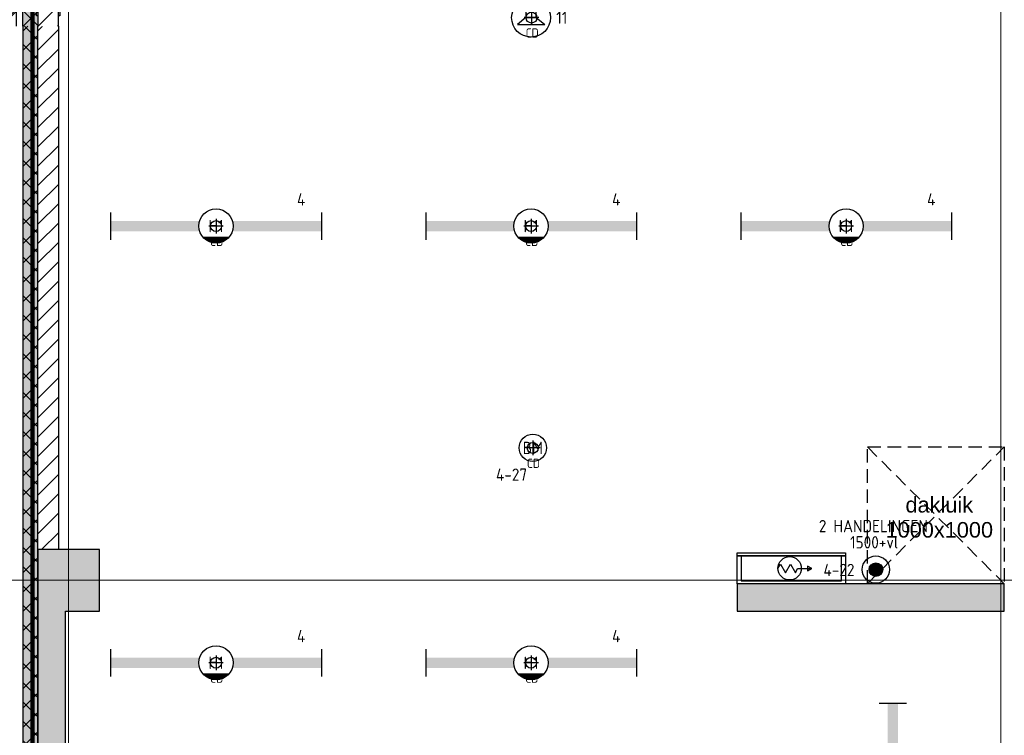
# Model space of a CAD drawing. Header units: millimetres. Extents: x -38032 to 104346, y -31182 to 78566.
# Tile 100 of 213: x 9692 to 16885, y 34766 to 39997. Entities that reach past the tile are written whole.
import ezdxf
from ezdxf.enums import TextEntityAlignment as Align

# ---------------------------------------------------------------- set-up
doc = ezdxf.new("R2010")
doc.units = ezdxf.units.MM
doc.header["$LTSCALE"] = 100
doc.set_wipeout_variables(frame=1)
doc.linetypes.add('STYLE_11', pattern=[5, 3.888855, -0.416718, 0.277786, -0.416641])
doc.linetypes.add('STYLE_12', pattern=[1.476378, 0.984252, -0.492126])
for name, color, linetype in [('AL$1A---_ALGEMEEN', 8, 'Continuous'), ('AL------_MAATV', 200, 'Continuous'), ('AL------_SPARING', 2, 'Continuous'), ('AM$1A---_ARCERING', 8, 'Continuous'), ('AT$1A---_TEKST100', 8, 'Continuous'), ('BOUWKUNDIG', 8, 'Continuous'), ('EB6421--_ATTRIB', 2, 'Continuous'), ('EB6511--_ATTRIB', 2, 'Continuous'), ('EL6311--', 3, 'Continuous'), ('EL6421--', 3, 'Continuous'), ('EL6511--', 3, 'Continuous')]:
    doc.layers.add(name, color=color, linetype=linetype)
doc.layers.add('stramien', color=1, linetype='Continuous', lineweight=9)
doc.styles.add('Arial', font='ARIAL.TTF')
doc.styles.add('BURO-018', font='iso.shx', dxfattribs={"height": 90})
pattern_1 = [(135, (0, 0), (70.7107, 70.7107), []), (45, (299.34, -299.34), (70.7107, -70.7107), [])]
pattern_2 = [(45, (0, 0), (70.7107, -70.7107), []), (45, (7.07, -7.07), (70.7107, -70.7107), [])]
pattern_3 = [(45, (0, 0), (70.7107, -70.7107), [])]

# ---------------------------------------------------------------- blocks, each defined once
blk = doc.blocks.new('E00123')
at = {"color": 0, "linetype": 'Continuous'}
blk.add_circle((0, 0), 2, dxfattribs=at)
at = {"color": 0, "linetype": 'Continuous', "style": 'BURO-018'}
for tag, p in [('E_TEXT1', (0, 4.5)), ('E_TEXT2', (0, 0))]:
    blk.add_attdef(tag, text='', height=1.8, dxfattribs=at).set_placement(p, align=Align.MIDDLE)
at = {"color": 0, "linetype": 'Continuous', "style": 'BURO-018', "flags": 1}
blk.add_attdef('E_MATCODE', (0, 0), '', height=1.8, dxfattribs=at)
blk = doc.blocks.new('1115B6WD')
at = {"color": 0, "linetype": 'Continuous'}
for p, q in [((1.88, -1.65), (-1.88, -1.65)), ((1.68, -1.85), (-1.68, -1.85)), ((1.43, -2.05), (-1.43, -2.05)), ((1.09, -2.25), (-1.09, -2.25)), ((0.5, -2.45), (-0.5, -2.45))]:
    blk.add_line(p, q, dxfattribs=at)
blk = doc.blocks.new('1115B61540-WD2')
at = {"color": 0}
for p, q in [((-15.4, 2), (-15.4, -2)), ((15.4, 2), (15.4, -2))]:
    blk.add_line(p, q, dxfattribs=at)
at = {"color": 0, "linetype": 'Continuous'}
blk.add_circle((0, 0), 2.5, dxfattribs=at)
at = {"color": 0}
for points in [[(-2.5, 0.75), (-15.4, 0.75), (-2.5, -0.75), (-15.4, -0.75)], [(2.5, 0.75), (15.4, 0.75), (2.5, -0.75), (15.4, -0.75)]]:
    blk.add_solid(points, dxfattribs=at)
at = {"color": 0, "zscale": 100}
blk.add_blockref('1115B6WD', (0, 0), dxfattribs=at)
at = {"color": 0, "linetype": 'Continuous', "style": 'BURO-018'}
for tag, p in [('E_GKAST', (0, 8)), ('E_GROEP', (0, 5)), ('E_SGROEP', (4.5, 5)), ('E_ARMCODE', (0, 0)), ('E_SLET', (4.5, -3))]:
    blk.add_attdef(tag, text='', height=1.8, dxfattribs=at).set_placement(p, align=Align.MIDDLE)
blk = doc.blocks.new('E00497')
at = {"color": 0}
for p, q in [((0, 0.75), (1, 2)), ((1, -2), (1, 2)), ((0, 0.75), (-1.5, 0.75)), ((0, -0.75), (0, 0.75)), ((-1.5, -0.75), (0, -0.75)), ((0, -0.75), (1, -2))]:
    blk.add_line(p, q, dxfattribs=at)
blk.add_line((-1.5, 0.75), (-1.5, -0.75))
blk.add_circle((0, 0), 2.84, dxfattribs=at)
at = {"color": 0, "linetype": 'Continuous', "style": 'BURO-018'}
blk.add_attdef('E_TEXT1', text='', height=1.8, dxfattribs=at).set_placement((0, 4.5), align=Align.MIDDLE)
at = {"color": 0, "linetype": 'Continuous', "style": 'BURO-018', "flags": 1}
blk.add_attdef('E_MATCODE', text='', height=1.8, dxfattribs=at).set_placement((0, 0), align=Align.MIDDLE)
blk = doc.blocks.new('E00023')
at = {"color": 0, "const_width": 1}
blk.add_lwpolyline([(-0.5, 3, 1), (0.5, 3, 1)], format="xyb", close=True, dxfattribs=at)
at = {"color": 0, "linetype": 'Continuous'}
for radius in [2, 1]:
    blk.add_circle((0, 3), radius, dxfattribs=at)
at = {"color": 0, "linetype": 'Continuous', "style": 'BURO-018'}
blk.add_attdef('E_TEXT1', text='', height=1.8, dxfattribs=at).set_placement((0, 7.5), align=Align.MIDDLE)
at = {"color": 0, "linetype": 'Continuous', "style": 'BURO-018', "flags": 1}
blk.add_attdef('E_MATCODE', (0, 0), '', height=1.8, dxfattribs=at)
blk = doc.blocks.new('Centraaldoos')
at = {"color": 1, "linetype": 'Continuous'}
for p, q in [((-2, 0), (2, 0)), ((0, -2), (0, 2))]:
    blk.add_line(p, q, dxfattribs=at)
at = {"color": 0, "linetype": 'Continuous'}
blk.add_circle((0, 0), 1.5, dxfattribs=at)
at = {"color": 0, "linetype": 'Continuous', "style": 'BURO-018'}
blk.add_attdef('AL_POSNR', text='', height=1.8, dxfattribs=at).set_placement((0, 3), align=Align.CENTER)
at = {"color": 0, "linetype": 'Continuous', "style": 'BURO-018', "flags": 1}
blk.add_attdef('AL_OMS', (0, 0), '', height=1.8, dxfattribs=at)
at = {"layer": 'AL------_MAATV', "style": 'BURO-018'}
blk.add_text('CD', height=2.531, rotation=180, dxfattribs=at).set_placement((1.61, 5.48))
blk = doc.blocks.new('Group-103')
at = {"layer": 'AL$1A---_ALGEMEEN', "color": 0, "linetype": 'STYLE_12'}
for p, q in [((-40476, 8300), (-39476, 7300)), ((-40476, 7300), (-39476, 8300))]:
    blk.add_line(p, q, dxfattribs=at)
blk.add_lwpolyline([(-40476, 8300), (-39476, 8300), (-39476, 7300), (-40476, 7300)], close=True, dxfattribs=at)
blk = doc.blocks.new('Group-104')
at = {"layer": 'AL$1A---_ALGEMEEN', "color": 0}
blk.add_blockref('Group-103', (0, 0), dxfattribs=at)
at = {"layer": 'AT$1A---_TEKST100', "insert": (-39951, 7785), "char_height": 113.643, "attachment_point": 5, "line_spacing_factor": 0.967741, "style": 'Arial'}
blk.add_mtext('{\\C256;\\ldakluik\\P1000x1000}', dxfattribs=at)
blk = doc.blocks.new('65-brandslaghaspel')
at = {"layer": 'AL$1A---_ALGEMEEN', "color": 0}
for p, q in [((173.6, -0.9), (143.8, 16.2)), ((143.8, 16.2), (143.8, -17.6)), ((143.8, -17.6), (173.4, -0.5))]:
    blk.add_line(p, q, dxfattribs=at)
at = {"color": 0}
blk.add_wipeout([(12.6, -85.4), (4.2, -85), (-4.1, -83.8), (-12.2, -81.8), (-20.1, -78.9), (-27.7, -75.4), (-34.9, -71), (-41.6, -66), (-47.8, -60.4), (-53.5, -54.2), (-58.5, -47.5), (-62.8, -40.3), (-66.3, -32.7), (-69.2, -24.8), (-71.2, -16.7), (-72.4, -8.4), (-72.9, 0), (-72.4, 8.4), (-71.2, 16.7), (-69.2, 24.8), (-66.3, 32.7), (-62.8, 40.3), (-58.5, 47.5), (-53.5, 54.2), (-47.8, 60.4), (-41.6, 66), (-34.9, 71), (-27.7, 75.4), (-20.1, 78.9), (-12.2, 81.8), (-4.1, 83.8), (4.2, 85), (12.6, 85.4), (21, 85), (29.3, 83.8), (37.4, 81.8), (45.3, 78.9), (52.9, 75.4), (60.1, 71), (66.8, 66), (73, 60.4), (78.6, 54.2), (83.6, 47.5), (87.9, 40.3), (91.5, 32.7), (94.4, 24.8), (96.4, 16.7), (97.6, 8.4), (98, 0), (97.6, -8.4), (96.4, -16.7), (94.4, -24.8), (91.5, -32.7), (87.9, -40.3), (83.6, -47.5), (78.6, -54.2), (73, -60.4), (66.8, -66), (60.1, -71), (52.9, -75.4), (45.3, -78.9), (37.4, -81.8), (29.3, -83.8), (21, -85)], dxfattribs=at).dxf.layer = 'AL$1A---_ALGEMEEN'
at = {"layer": 'AL$1A---_ALGEMEEN', "color": 0}
for p, q in [((-72.8, -2), (-54.7, 29.3)), ((-54.7, 29.3), (-18.3, -33.9)), ((-18.3, -33.9), (19.2, 31.1)), ((19.2, 31.1), (55.9, -32.4)), ((55.9, -32.4), (70.2, -0.9)), ((70.2, -0.9), (173.6, -0.9))]:
    blk.add_line(p, q, dxfattribs=at)
at = {"layer": 'AL$1A---_ALGEMEEN', "color": 0, "flags": 128}
blk.add_lwpolyline([(-72.9, 0, -0.414214), (12.6, 85.4, -0.414214), (98, 0, -0.414214), (12.6, -85.4, -0.414214)], format="xyb", close=True, dxfattribs=at)
blk = doc.blocks.new('65-brslhkast o')
at = {"color": 0}
blk.add_wipeout([(-762.5, 204), (-27.5, 204), (-27.5, 21), (-762.5, 21)], dxfattribs=at).dxf.layer = 'AL$1A---_ALGEMEEN'
at = {"layer": 'AL$1A---_ALGEMEEN', "color": 0}
blk.add_lwpolyline([(-762.5, 204), (-27.5, 204), (-27.5, 21), (-762.5, 21)], close=True, dxfattribs=at)
blk.add_blockref('65-brandslaghaspel', (-420, 112.8), dxfattribs=at)
at = {"color": 0}
blk.add_wipeout([(-790, 225), (0, 225), (0, 204), (-790, 204)], dxfattribs=at).dxf.layer = 'AL$1A---_ALGEMEEN'
at = {"layer": 'AL$1A---_ALGEMEEN', "color": 0}
blk.add_lwpolyline([(-790, 225), (0, 225), (0, 204), (-790, 204)], close=True, dxfattribs=at)
at = {"color": 0}
blk.add_wipeout([(-790, 0), (-790, 204), (-762.5, 204), (-762.5, 21), (-27.5, 21), (-27.5, 204), (0, 204), (0, 0)], dxfattribs=at).dxf.layer = 'AL$1A---_ALGEMEEN'
at = {"layer": 'AL$1A---_ALGEMEEN', "color": 0}
blk.add_lwpolyline([(-790, 0), (-790, 204), (-762.5, 204), (-762.5, 21), (-27.5, 21), (-27.5, 204), (0, 204), (0, 0)], close=True, dxfattribs=at)
blk = doc.blocks.new('HEA 180')
at = {"layer": 'AM$1A---_ARCERING', "linetype": 'Continuous', "lineweight": 0}
h = blk.add_hatch(color=256, dxfattribs=at)
edge = h.paths.add_edge_path()
edge.add_arc((18, -61), 15, 180, 270)
edge.add_line((18, -76), (90, -76))
edge.add_line((90, -76), (90, -85.5))
edge.add_line((90, -85.5), (-90, -85.5))
edge.add_line((-90, -85.5), (-90, -76))
edge.add_line((-90, -76), (-18, -76))
edge.add_arc((-18, -61), 15, 270, 360)
edge.add_line((-3, -61), (-3, 61))
edge.add_arc((-18, 61), 15, 0, 90)
edge.add_line((-18, 76), (-90, 76))
edge.add_line((-90, 76), (-90, 85.5))
edge.add_line((-90, 85.5), (90, 85.5))
edge.add_line((90, 85.5), (90, 76))
edge.add_line((90, 76), (18, 76))
edge.add_arc((18, 61), 15, 90, 180)
edge.add_line((3, 61), (3, -61))
at = {"layer": 'AL$1A---_ALGEMEEN', "color": 0, "flags": 128}
blk.add_lwpolyline([(3, -61, 0.414214), (18, -76), (90, -76), (90, -85.5), (-90, -85.5), (-90, -76), (-18, -76, 0.414214), (-3, -61), (-3, 61, 0.414214), (-18, 76), (-90, 76), (-90, 85.5), (90, 85.5), (90, 76), (18, 76, 0.414214), (3, 61)], format="xyb", close=True, dxfattribs=at)
blk = doc.blocks.new('zijdetail kozijn 2kops')
at = {"color": 0}
blk.add_wipeout([(-63, 420), (-130, 420), (-130, 262), (-63, 262)], dxfattribs=at).dxf.layer = 'AL$1A---_ALGEMEEN'
at = {"layer": 'AM$1A---_ARCERING', "linetype": 'Continuous', "lineweight": 0}
blk.add_hatch(color=256, dxfattribs=at).paths.add_polyline_path([(-54.2, 338), (-54.2, 366), (-56, 366), (-56, 266), (-31, 266), (-31, 243), (0, 243), (0, 338), (-22, 338)])
at = {"layer": 'AL$1A---_ALGEMEEN', "color": 0}
for points in [[(-63, 420), (-130, 420), (-130, 262), (-63, 262)], [(-54.2, 338), (-54.2, 366), (-56, 366), (-56, 266), (-31, 266), (-31, 243), (0, 243), (0, 338), (-22, 338)]]:
    blk.add_lwpolyline(points, close=True, dxfattribs=at)
blk = doc.blocks.new('31x_alu-mk 130-p')
at = {"layer": 'AM$1A---_ARCERING', "linetype": 'Continuous', "lineweight": 0}
blk.add_hatch(color=256, dxfattribs=at).paths.add_polyline_path([(-498.5, 91), (-232, 91), (-232, -19), (-498.5, -19)])
at = {"layer": 'AM$1A---_ARCERING', "linetype": 'Continuous', "lineweight": 5}
h = blk.add_hatch(dxfattribs=at)
h.set_pattern_fill('ISOLATIE', color=256, style=0, pattern_type=2)
h.set_pattern_definition(pattern_1)
edge = h.paths.add_edge_path()
edge.add_line((-498.5, 91), (-232, 91))
edge.add_line((-232, 91), (-232, -19))
edge.add_line((-232, -19), (-498.5, -19))
at = {"layer": 'AL$1A---_ALGEMEEN', "color": 0}
blk.add_lwpolyline([(-498.5, 91), (-232, 91), (-232, -19), (-498.5, -19)], dxfattribs=at)
at = {"color": 0}
for points in [[(1945, -87), (-67, -87), (-67, -25), (1945, -25)], [(2075, -19), (2195, -19), (2195, -169), (2075, -169)]]:
    blk.add_wipeout(points, dxfattribs=at).dxf.layer = 'AL$1A---_ALGEMEEN'
at = {"layer": 'AM$1A---_ARCERING', "linetype": 'Continuous', "lineweight": 0}
blk.add_hatch(color=256, dxfattribs=at).paths.add_polyline_path([(2376.5, 91), (2075, 91), (2075, -19), (2376.5, -19)])
at = {"layer": 'AM$1A---_ARCERING', "linetype": 'Continuous', "lineweight": 5}
h = blk.add_hatch(dxfattribs=at)
h.set_pattern_fill('ISOLATIE', color=256, style=0, pattern_type=2)
h.set_pattern_definition(pattern_1)
edge = h.paths.add_edge_path()
edge.add_line((2376.5, 91), (2075, 91))
edge.add_line((2075, 91), (2075, -19))
edge.add_line((2075, -19), (2376.5, -19))
at = {"layer": 'AL$1A---_ALGEMEEN', "color": 0}
for p, q in [((-27, -25), (-27, 939)), ((1905, -25), (1905, 939))]:
    blk.add_line(p, q, dxfattribs=at)
blk.add_lwpolyline([(2376.5, 91), (2075, 91), (2075, -19), (2376.5, -19)], dxfattribs=at)
for points in [[(1945, -87), (-67, -87), (-67, -25), (1945, -25)], [(2075, -19), (2195, -19), (2195, -169), (2075, -169)]]:
    blk.add_lwpolyline(points, close=True, dxfattribs=at)
for centre, start, end in [((-25, -25.5), 0, 90), ((1903, -25.5), 90, 179.96784)]:
    blk.add_arc(centre, 964, start, end, dxfattribs=at)
at = {"color": 0}
blk.add_wipeout([(-67, 13), (-67, 251), (-498.5, 251), (-498.5, 138), (-180, 138), (-180, 13)], dxfattribs=at).dxf.layer = 'AL$1A---_ALGEMEEN'
at = {"layer": 'AM$1A---_ARCERING', "linetype": 'Continuous', "lineweight": 5}
h = blk.add_hatch(dxfattribs=at)
h.set_pattern_fill('BAKSTEEN', color=256, style=0, pattern_type=2)
h.set_pattern_definition(pattern_2)
h.paths.add_polyline_path([(-67, 13), (-67, 251), (-498.5, 251), (-498.5, 138), (-180, 138), (-180, 13)])
at = {"layer": 'AL$1A---_ALGEMEEN', "color": 0, "flags": 128}
for points in [[(-67, 13), (-67, 251), (-498.5, 251)], [(-498.5, 138), (-180, 138), (-180, 13), (-67, 13)]]:
    blk.add_lwpolyline(points, dxfattribs=at)
at = {"color": 0}
blk.add_wipeout([(1945, 13), (1945, 251), (2376.5, 251), (2376.5, 138), (2058, 138), (2058, 13)], dxfattribs=at).dxf.layer = 'AL$1A---_ALGEMEEN'
at = {"layer": 'AM$1A---_ARCERING', "linetype": 'Continuous', "lineweight": 5}
h = blk.add_hatch(dxfattribs=at)
h.set_pattern_fill('BAKSTEEN', color=256, style=0, pattern_type=2)
h.set_pattern_definition(pattern_2)
h.paths.add_polyline_path([(1945, 13), (1945, 251), (2376.5, 251), (2376.5, 138), (2058, 138), (2058, 13)])
at = {"layer": 'AL$1A---_ALGEMEEN', "color": 0, "flags": 128}
for points in [[(1945, 13), (1945, 251), (2376.5, 251)], [(2376.5, 138), (2058, 138), (2058, 13), (1945, 13)]]:
    blk.add_lwpolyline(points, dxfattribs=at)
at = {"color": 0}
blk.add_wipeout([(-242, -19), (-498.5, -19), (-498.5, -169), (-242, -169)], dxfattribs=at).dxf.layer = 'AL$1A---_ALGEMEEN'
at = {"layer": 'AM$1A---_ARCERING', "linetype": 'Continuous', "lineweight": 0}
blk.add_hatch(color=256, dxfattribs=at).paths.add_polyline_path([(-498.5, 91), (-197, 91), (-197, -19), (-498.5, -19)])
at = {"layer": 'AM$1A---_ARCERING', "linetype": 'Continuous', "lineweight": 5}
h = blk.add_hatch(dxfattribs=at)
h.set_pattern_fill('ISOLATIE', color=256, style=0, pattern_type=2)
h.set_pattern_definition(pattern_1)
edge = h.paths.add_edge_path()
edge.add_line((-498.5, 91), (-197, 91))
edge.add_line((-197, 91), (-197, -19))
edge.add_line((-197, -19), (-498.5, -19))
h = blk.add_hatch(dxfattribs=at)
h.set_pattern_fill('KALKZANDSTEEN', color=256, style=0, pattern_type=2)
h.set_pattern_definition(pattern_3)
h.paths.add_polyline_path([(-242, -19), (-498.5, -19), (-498.5, -169), (-242, -169)])
at = {"layer": 'AL$1A---_ALGEMEEN', "color": 0}
blk.add_line((-242, -19), (-498.5, -19), dxfattribs=at)
blk.add_lwpolyline([(-498.5, 91), (-197, 91), (-197, -19), (-498.5, -19)], dxfattribs=at)
at = {"layer": 'AL$1A---_ALGEMEEN', "color": 0, "flags": 128}
blk.add_lwpolyline([(-498.5, -169), (-242, -169), (-242, -19)], dxfattribs=at)
at = {"layer": 'AL$1A---_ALGEMEEN', "color": 0, "rotation": 180}
blk.add_blockref('zijdetail kozijn 2kops', (1945, 251), dxfattribs=at)
at = {"color": 0}
blk.add_wipeout([(2227, -19), (2376.5, -19), (2376.5, -169), (2227, -169)], dxfattribs=at).dxf.layer = 'AL$1A---_ALGEMEEN'
at = {"layer": 'AM$1A---_ARCERING', "linetype": 'Continuous', "lineweight": 0}
blk.add_hatch(color=256, dxfattribs=at).paths.add_polyline_path([(1905, -25), (1945, -25), (1945, -87), (1905, -87)])
at = {"layer": 'AM$1A---_ARCERING', "linetype": 'Continuous', "lineweight": 5}
h = blk.add_hatch(dxfattribs=at)
h.set_pattern_fill('KALKZANDSTEEN', color=256, style=0, pattern_type=2)
h.set_pattern_definition(pattern_3)
h.paths.add_polyline_path([(2227, -19), (2376.5, -19), (2376.5, -169), (2227, -169)])
at = {"layer": 'AL$1A---_ALGEMEEN', "color": 0}
blk.add_line((2227, -19), (2376.5, -19), dxfattribs=at)
blk.add_lwpolyline([(1905, -25), (1945, -25), (1945, -87), (1905, -87)], close=True, dxfattribs=at)
at = {"layer": 'AL$1A---_ALGEMEEN', "color": 0, "flags": 128}
blk.add_lwpolyline([(2376.5, -169), (2227, -169), (2227, -19)], dxfattribs=at)
at = {"layer": 'AL$1A---_ALGEMEEN', "color": 0, "xscale": -1, "rotation": 180}
blk.add_blockref('HEA 180', (2210, -93.7), dxfattribs=at)
at = {"color": 0}
blk.add_wipeout([(-67, 13), (-67, 251), (-498.5, 251), (-498.5, 138), (-180, 138), (-180, 13)], dxfattribs=at).dxf.layer = 'AL$1A---_ALGEMEEN'
at = {"layer": 'AM$1A---_ARCERING', "linetype": 'Continuous', "lineweight": 5}
h = blk.add_hatch(dxfattribs=at)
h.set_pattern_fill('BAKSTEEN', color=256, style=0, pattern_type=2)
h.set_pattern_definition(pattern_2)
h.paths.add_polyline_path([(-67, 13), (-67, 251), (-498.5, 251), (-498.5, 138), (-180, 138), (-180, 13)])
at = {"layer": 'AL$1A---_ALGEMEEN', "color": 0, "flags": 128}
for points in [[(-67, 13), (-67, 251), (-498.5, 251)], [(-498.5, 138), (-180, 138), (-180, 13), (-67, 13)]]:
    blk.add_lwpolyline(points, dxfattribs=at)
at = {"color": 0}
blk.add_wipeout([(-197, -19), (-498.5, -19), (-498.5, -169), (-197, -169)], dxfattribs=at).dxf.layer = 'AL$1A---_ALGEMEEN'
at = {"layer": 'AM$1A---_ARCERING', "linetype": 'Continuous', "lineweight": 5}
h = blk.add_hatch(dxfattribs=at)
h.set_pattern_fill('KALKZANDSTEEN', color=256, style=0, pattern_type=2)
h.set_pattern_definition(pattern_3)
h.paths.add_polyline_path([(-197, -19), (-498.5, -19), (-498.5, -169), (-197, -169)])
at = {"layer": 'AL$1A---_ALGEMEEN', "color": 0}
blk.add_line((-197, -19), (-498.5, -19), dxfattribs=at)
at = {"layer": 'AL$1A---_ALGEMEEN', "color": 0, "flags": 128}
blk.add_lwpolyline([(-498.5, -169), (-197, -169), (-197, -19)], dxfattribs=at)
at = {"layer": 'AL$1A---_ALGEMEEN', "color": 0, "xscale": -1, "rotation": 180}
blk.add_blockref('zijdetail kozijn 2kops', (-67, 251), dxfattribs=at)
at = {"layer": 'AM$1A---_ARCERING', "linetype": 'Continuous', "lineweight": 0}
blk.add_hatch(color=256, dxfattribs=at).paths.add_polyline_path([(-67, -25), (-27, -25), (-27, -87), (-67, -87)])
at = {"layer": 'AL$1A---_ALGEMEEN', "color": 0}
for p, q in [((1945, 8), (-67, 8)), ((-121.2, -115), (1999.2, -115))]:
    blk.add_line(p, q, dxfattribs=at)
blk.add_lwpolyline([(-67, -25), (-27, -25), (-27, -87), (-67, -87)], close=True, dxfattribs=at)
blk = doc.blocks.new('200254 W 212 3 04-12-2007')
at = {"layer": 'AM$1A---_ARCERING', "linetype": 'Continuous', "lineweight": 0}
h = blk.add_hatch(color=256, dxfattribs=at)
edge = h.paths.add_edge_path()
edge.add_line((-26483, 14962.4), (-26483, 587.4))
edge.add_line((-26483, 587.4), (-26373, 587.4))
edge.add_line((-26373, 587.4), (-26373, 14962.4))
at = {"layer": 'AM$1A---_ARCERING', "linetype": 'Continuous', "lineweight": 5}
h = blk.add_hatch(dxfattribs=at)
h.set_pattern_fill('ISOLATIE', color=256, scale=50, style=0, pattern_type=2)
h.set_pattern_definition([(135, (-987935.49, -175784.82), (70.710678, 70.710678), []), (45, (-987636.15, -176084.16), (70.710678, -70.710678), [])])
edge = h.paths.add_edge_path()
edge.add_line((-26483, 14962.4), (-26483, 587.4))
edge.add_line((-26483, 587.4), (-26373, 587.4))
edge.add_line((-26373, 587.4), (-26373, 14962.4))
h = blk.add_hatch(dxfattribs=at)
h.set_pattern_fill('KALKZANDSTEEN', color=256, scale=50, style=0, pattern_type=2)
h.set_pattern_definition([(45, (-987935.49, -175784.82), (70.710678, -70.710678), [])])
h.paths.add_polyline_path([(-26373, 14962.4), (-26223, 14962.4), (-26223, 11137.4), (-26373, 11137.4)])
at = {"layer": 'AM$1A---_ARCERING', "linetype": 'Continuous', "lineweight": 0}
blk.add_hatch(color=256, dxfattribs=at).paths.add_polyline_path([(-19313, 10887.4), (-21264, 10887.4), (-21264, 10687.4), (-19313, 10687.4)])
at = {"layer": 'AL$1A---_ALGEMEEN'}
for p, q in [((-26483, 14962.4), (-26483, 587.4)), ((-26373, 11137.4), (-26373, 14962.4)), ((-26373, 587.4), (-26373, 14962.4)), ((-26223, 14962.4), (-26223, 11137.4))]:
    blk.add_line(p, q, dxfattribs=at)
blk.add_lwpolyline([(-19313, 10887.4), (-21264, 10887.4), (-21264, 10687.4), (-19313, 10687.4)], close=True, dxfattribs=at)
at = {"layer": 'stramien', "linetype": 'STYLE_11', "ltscale": 50}
for p, q in [((-26149, -41013.6), (-26149, 36216.4)), ((-19339, -41013.6), (-19339, 36216.4))]:
    blk.add_line(p, q, dxfattribs=at)
at = {"layer": 'AL$1A---_ALGEMEEN'}
blk.add_blockref('Group-104', (20163, 3587.4), dxfattribs=at)
at = {"layer": 'AL$1A---_ALGEMEEN', "xscale": -1, "rotation": 90}
blk.add_blockref('31x_alu-mk 130-p', (-26392, 17338.9), dxfattribs=at)
at = {"layer": 'AL$1A---_ALGEMEEN'}
blk.add_blockref('65-brslhkast o', (-20474, 10887.4), dxfattribs=at)
at = {"layer": 'AM$1A---_ARCERING', "linetype": 'Continuous', "lineweight": 0}
blk.add_hatch(color=256, dxfattribs=at).paths.add_polyline_path([(-26173, 295.9), (-26173, 4312.4), (-21189.5, 4312.4), (-21189.5, 4512.4), (-26173, 4512.4), (-26173, 10687.4), (-25923, 10687.4), (-25923, 11137.4), (-26373, 11137.4), (-26373, 295.9)])
at = {"layer": 'AL$1A---_ALGEMEEN'}
blk.add_lwpolyline([(-26173, 295.9), (-26173, 4312.4), (-21189.5, 4312.4), (-21189.5, 4512.4), (-26173, 4512.4), (-26173, 10687.4), (-25923, 10687.4), (-25923, 11137.4), (-26373, 11137.4), (-26373, 295.9)], close=True, dxfattribs=at)
at = {"layer": 'stramien', "linetype": 'STYLE_11', "ltscale": 50}
blk.add_line((-37699, 10912.4), (65551.8, 10912.4), dxfattribs=at)

msp = doc.modelspace()

# ---------------------------------------------------------------- block references
at = {"layer": 'BOUWKUNDIG'}
msp.add_blockref('200254 W 212 3 04-12-2007', (36198, 24986.5), dxfattribs=at)

# ---------------------------------------------------------------- next in the draw order: linework, layer by layer
at = {"layer": 'EB6511--_ATTRIB', "const_width": 30}
msp.add_lwpolyline([(19708, 25537.6), (29397.9, 25537.6), (29397.9, 23309.5), (27533.8, 23309.5), (27533.8, 3052.6), (26473.1, 2935.7), (26555, 2550.2), (25970.4, 2456.7), (26005.5, 2129.5), (22931, 1779), (22884.2, 2117.9), (22264.6, 2117.9), (22217.8, 2363.2), (-4110.6, -508.6), (-4110.6, 12854.7), (-2391.5, 12854.7), (-2391.5, 16816), (9785.1, 16816), (9785.1, 46760.6), (17022, 46760.6)], dxfattribs=at)

# ---------------------------------------------------------------- next in the draw order: block references
at = {"layer": 'AL------_SPARING', "xscale": 26.66666666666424, "yscale": 26.66666666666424, "zscale": 26.66666666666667, "rotation": 180}
for p in [(13430.7, 40012.1), (11125.9, 38488.5), (13427.6, 38488.5), (15729.4, 38488.5), (13440.1, 36866.8), (11125.9, 35296.2), (13427.6, 35296.2)]:
    msp.add_blockref('Centraaldoos', p, dxfattribs=at)
at = {"layer": 'EL6311--'}
ref = msp.add_blockref('1115B61540-WD2', (11125.9, 38488.5), dxfattribs=dict(at, xscale=50, yscale=50, zscale=50))
ref.add_attrib('E_ARMCODE', 'H1', dxfattribs={"layer": '0', "color": 1, "linetype": 'Continuous', "height": 90, "style": 'BURO-018'}).set_placement((11125.9, 38488.5), align=Align.MIDDLE)
ref.add_attrib('E_GROEP', '4', dxfattribs={"layer": '0', "color": 1, "linetype": 'Continuous', "height": 90, "style": 'BURO-018'}).set_placement((11747.9, 38683.5), align=Align.MIDDLE)
ref = msp.add_blockref('1115B61540-WD2', (13427.6, 38488.5), dxfattribs=dict(at, xscale=50, yscale=50, zscale=50))
ref.add_attrib('E_ARMCODE', 'H1', dxfattribs={"layer": '0', "color": 1, "linetype": 'Continuous', "height": 90, "style": 'BURO-018'}).set_placement((13427.6, 38488.5), align=Align.MIDDLE)
ref.add_attrib('E_GROEP', '4', dxfattribs={"layer": '0', "color": 1, "linetype": 'Continuous', "height": 90, "style": 'BURO-018'}).set_placement((14049.7, 38683.5), align=Align.MIDDLE)
ref = msp.add_blockref('1115B61540-WD2', (15729.4, 38488.5), dxfattribs=dict(at, xscale=50, yscale=50, zscale=50))
ref.add_attrib('E_ARMCODE', 'H1', dxfattribs={"layer": '0', "color": 1, "linetype": 'Continuous', "height": 90, "style": 'BURO-018'}).set_placement((15729.4, 38488.5), align=Align.MIDDLE)
ref.add_attrib('E_GROEP', '4', dxfattribs={"layer": '0', "color": 1, "linetype": 'Continuous', "height": 90, "style": 'BURO-018'}).set_placement((16351.4, 38683.5), align=Align.MIDDLE)
ref = msp.add_blockref('1115B61540-WD2', (11125.9, 35296.2), dxfattribs=dict(at, xscale=50, yscale=50, zscale=50))
ref.add_attrib('E_ARMCODE', 'H1', dxfattribs={"layer": '0', "color": 1, "linetype": 'Continuous', "height": 90, "style": 'BURO-018'}).set_placement((11125.9, 35296.2), align=Align.MIDDLE)
ref.add_attrib('E_GROEP', '4', dxfattribs={"layer": '0', "color": 1, "linetype": 'Continuous', "height": 90, "style": 'BURO-018'}).set_placement((11747.9, 35491.2), align=Align.MIDDLE)
ref = msp.add_blockref('1115B61540-WD2', (13427.6, 35296.2), dxfattribs=dict(at, xscale=50, yscale=50, zscale=50))
ref.add_attrib('E_ARMCODE', 'H1', dxfattribs={"layer": '0', "color": 1, "linetype": 'Continuous', "height": 90, "style": 'BURO-018'}).set_placement((13427.6, 35296.2), align=Align.MIDDLE)
ref.add_attrib('E_GROEP', '4', dxfattribs={"layer": '0', "color": 1, "linetype": 'Continuous', "height": 90, "style": 'BURO-018'}).set_placement((14049.7, 35491.2), align=Align.MIDDLE)
ref = msp.add_blockref('1115B61540-WD2', (16069.8, 34228.7), dxfattribs=dict(at, xscale=50, yscale=50, zscale=50, rotation=270))
ref.add_attrib('E_ARMCODE', 'H1', dxfattribs={"layer": '0', "color": 1, "linetype": 'Continuous', "height": 90, "style": 'BURO-018'}).set_placement((16069.8, 34228.7), align=Align.MIDDLE)
ref.add_attrib('E_GROEP', '4', dxfattribs={"layer": '0', "color": 1, "linetype": 'Continuous', "height": 90, "style": 'BURO-018'}).set_placement((16264.8, 33606.6), align=Align.MIDDLE)
at = {"layer": 'EL6421--'}
ref = msp.add_blockref('E00497', (13427.5, 40012.1), dxfattribs=dict(at, xscale=50, yscale=50, zscale=50, rotation=270))
ref.add_attrib('E_TEXT1', '11', dxfattribs={"layer": 'EB6421--_ATTRIB', "color": 1, "linetype": 'Continuous', "height": 90, "style": 'BURO-018'}).set_placement((13652.5, 40012.1), align=Align.MIDDLE)
at = {"layer": 'EL6511--'}
ref = msp.add_blockref('E00123', (13440.1, 36866.8), dxfattribs=dict(at, xscale=50, yscale=50, zscale=50))
ref.add_attrib('E_TEXT2', 'BM', dxfattribs={"layer": 'EB6511--_ATTRIB', "color": 1, "linetype": 'Continuous', "height": 90, "style": 'BURO-018'}).set_placement((13440.1, 36866.8), align=Align.MIDDLE)
ref.add_attrib('E_TEXT1', '4-27', dxfattribs={"layer": 'EB6511--_ATTRIB', "color": 1, "linetype": 'Continuous', "height": 90, "style": 'BURO-018'}).set_placement((13285.1, 36671.5), align=Align.MIDDLE)
ref = msp.add_blockref('E00023', (15946.8, 35826.9), dxfattribs=dict(at, xscale=50, yscale=50, zscale=50))
ref.add_attrib('E_TEXT1', '4-22', dxfattribs={"layer": 'EB6511--_ATTRIB', "color": 1, "linetype": 'Continuous', "height": 90, "style": 'BURO-018'}).set_placement((15677.1, 35974.7), align=Align.MIDDLE)

# ---------------------------------------------------------------- next in the draw order: texts
at = {"layer": 'EL6511--', "color": 1, "style": 'BURO-018'}
for s, p in [('2 HANDELINGEN', (15530.2, 36250.1)), ('1500+vl', (15758.2, 36131.9))]:
    msp.add_text(s, height=90, dxfattribs=at).set_placement(p)

doc.saveas('drawing.dxf')
